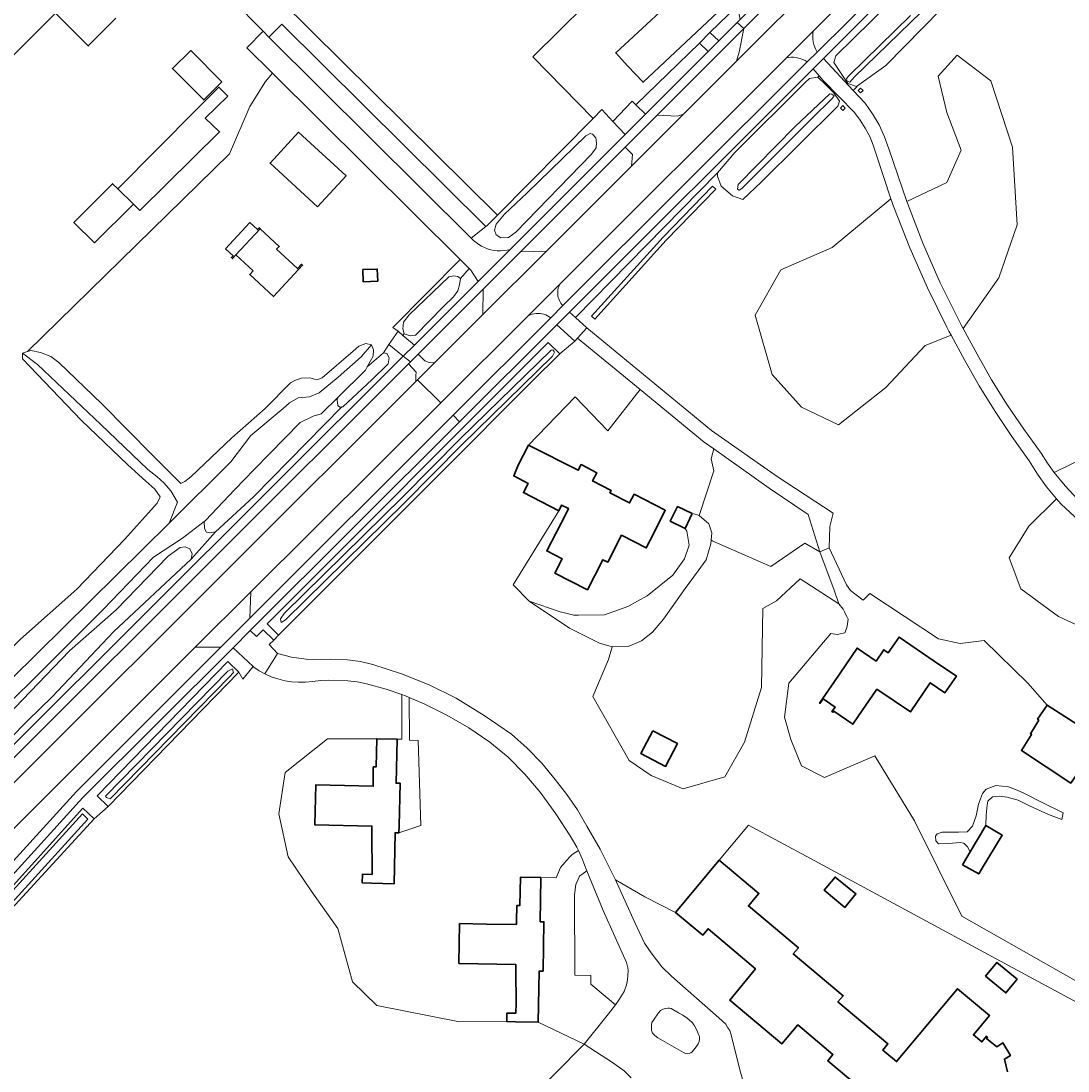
# Model space of a CAD drawing. Header units: metres. Extents: x 152737 to 157444, y 374779 to 378487.
# Tile 51 of 95: x 154435 to 154667, y 377531 to 377763. Entities that reach past the tile are written whole.
import ezdxf
from ezdxf.enums import TextEntityAlignment as Align

# ---------------------------------------------------------------- set-up
doc = ezdxf.new("R2010")
doc.units = ezdxf.units.M
for name, color, linetype, lineweight in [('B-XX-GR-BEPLANTING_CULTUUR_BODEMBEDEKKER-GV', 90, 'Continuous', 18), ('B-XX-GR-BEPLANTING_CULTUUR_BOSPLANTSOEN-GV', 90, 'Continuous', 18), ('B-XX-GR-BEPLANTING_CULTUUR_HEESTERS-GV', 90, 'Continuous', 18), ('B-XX-IE-TERREINAFSCHEIDING-GV', 210, 'Continuous', 18), ('B-XX-OG-BEBOUWING-GV', 7, 'Continuous', 35), ('B-XX-OG-BEBOUWING-T18', 10, 'Continuous', 18), ('B-XX-OG-BEBOUWING_SCHUUR-GV', 7, 'Continuous', 35), ('B-XX-OG-TERREIN_CULTUURSCHEIDING-GV', 7, 'Continuous', 18), ('B-XX-OG-TOPOGRAFIE-T18', 10, 'Continuous', 18), ('B-XX-OG-WATER-GV', 130, 'Continuous', 18), ('B-XX-OG-WATER_SLOOT-GV', 120, 'Continuous', 18), ('B-XX-OG-WEG-GV', 7, 'Continuous', 18), ('B-XX-VH-VERHARDING_BEDRIJFSVLOERPLAAT-GV', 252, 'Continuous', 18)]:
    doc.layers.add(name, color=color, linetype=linetype, lineweight=lineweight)
doc.styles.add('NLCS-ISO-M-T18', font='NLCS-ISO.ttf', dxfattribs={"height": 1.8})

msp = doc.modelspace()

# ---------------------------------------------------------------- linework, layer by layer
at = {"layer": 'B-XX-GR-BEPLANTING_CULTUUR_BODEMBEDEKKER-GV'}
msp.add_lwpolyline([(154531.027, 377706.859), (154531.967, 377706.689), (154532.491, 377706.23), (154534.44, 377708.446), (154532.409, 377710.464), (154517.593, 377695.45), (154518.749, 377694.611), (154519.816, 377693.702), (154520.094, 377694.07), (154519.807, 377695.174), (154519.921, 377696.628), (154521.204, 377698.245), (154529.906, 377706.651)], close=True, dxfattribs=at)
at = {"layer": 'B-XX-GR-BEPLANTING_CULTUUR_BOSPLANTSOEN-GV'}
msp.add_lwpolyline([(154538.148, 377717.723), (154493.096, 377762.449), (154490.205, 377759.593), (154534.895, 377715.2)], close=True, dxfattribs=at)
msp.add_lwpolyline([(154434.065, 377611.434), (154446.201, 377624.023), (154456.438, 377633.067), (154467.982, 377644.946), (154470.618, 377646.822), (154471.74, 377646.983), (154472.778, 377646.58), (154473.268, 377645.418), (154473.007, 377644.288), (154478.411, 377650.276), (154477.149, 377650.112), (154476.444, 377650.24), (154475.96, 377651.074), (154475.937, 377652.582), (154471.123, 377648.936), (154464.701, 377644.721), (154453.704, 377633.218), (154438.859, 377618.395), (154427.432, 377607.213)], dxfattribs=at)
at = {"layer": 'B-XX-GR-BEPLANTING_CULTUUR_HEESTERS-GV'}
for points in [[(154490.205, 377759.593), (154493.096, 377762.449), (154538.148, 377717.723), (154538.426, 377717.939), (154540.689, 377720.232), (154478.899, 377781.397), (154475.261, 377777.616), (154475.261, 377774.779), (154488.929, 377760.86)], [(154588.079, 377648.293), (154601.068, 377642.616), (154608.553, 377647.784), (154611.863, 377645.894), (154609.294, 377654.153), (154600.664, 377659.973), (154588.45, 377668.623), (154587.906, 377666.408), (154588.458, 377663.772), (154585.26, 377653.885), (154587.36, 377652.045), (154588.053, 377650.085), (154587.906, 377648.566)], [(154568.648, 377548.786), (154569.197, 377550.221), (154569.366, 377551.339), (154569.513, 377553.387), (154569.471, 377553.999), (154569.154, 377555.202), (154564.019, 377566.689), (154560.425, 377575.395), (154558.77, 377574.263), (154558.011, 377572.396), (154557.661, 377570.122), (154557.766, 377552.395), (154561.287, 377552.336), (154561.305, 377550.401), (154566.715, 377545.859), (154567.568, 377546.998)], [(154583.667, 377541.906), (154583.054, 377542.483), (154582.567, 377542.861), (154581.647, 377543.528), (154580.691, 377544.069), (154579.032, 377545.024), (154578.671, 377545.079), (154578.311, 377545.079), (154577.715, 377545.024), (154577.265, 377544.898), (154576.723, 377544.574), (154576.236, 377544.087), (154575.154, 377542.447), (154574.794, 377541.888), (154574.667, 377541.437), (154574.667, 377540.716), (154574.667, 377540.175), (154574.956, 377539.562), (154575.425, 377539.075), (154576.092, 377538.553), (154581.738, 377535.29), (154582.225, 377535.091), (154582.73, 377535.019), (154583.036, 377535.091), (154583.415, 377535.236), (154583.704, 377535.47), (154584.533, 377536.57), (154584.984, 377537.219), (154585.237, 377537.759), (154585.291, 377538.228), (154585.273, 377538.805), (154585.056, 377539.292), (154584.876, 377539.851), (154584.515, 377540.68), (154584.154, 377541.311)]]:
    msp.add_lwpolyline(points, close=True, dxfattribs=at)
at = {"layer": 'B-XX-IE-TERREINAFSCHEIDING-GV'}
for points in [[(154621.415, 377747.778), (154620.882, 377748.32), (154620.331, 377747.778), (154620.864, 377747.236)], [(154616.421, 377743.917), (154616.952, 377743.373), (154617.509, 377743.917), (154616.978, 377744.461)]]:
    msp.add_lwpolyline(points, close=True, dxfattribs=at)
at = {"layer": 'B-XX-OG-BEBOUWING-GV'}
for points in [[(154319.904, 377789.478), (154389.433, 377719.784), (154389.921, 377720.271), (154394.143, 377716.04), (154443.091, 377764.872), (154449.234, 377758.715), (154450.315, 377757.631), (154456.432, 377763.762)], [(154653.353, 377531.017), (154652.641, 377533.83), (154653.968, 377534.648), (154652.274, 377537.398), (154650.944, 377536.578), (154648.723, 377538.417), (154648.932, 377538.669), (154648.688, 377538.871), (154647.67, 377537.642), (154645.808, 377539.184), (154649.353, 377543.465), (154642.299, 377549.366), (154628.842, 377533.28), (154625.775, 377535.846), (154626.924, 377537.218), (154615.883, 377546.454), (154617.037, 377547.835), (154605.996, 377557.071), (154607.151, 377558.451), (154596.11, 377567.687), (154598.419, 377570.448), (154589.655, 377577.779), (154580.015, 377566.255), (154586.033, 377561.223), (154587.195, 377562.644), (154597.664, 377553.784), (154591.995, 377546.873), (154603.503, 377537.224), (154606.995, 377541.404), (154614.763, 377534.854), (154613.623, 377533.484), (154619.634, 377528.464)]]:
    msp.add_lwpolyline(points, dxfattribs=at)
for points in [[(154589.363, 377765.054), (154585.955, 377768.704), (154583.383, 377771.459), (154566.791, 377756.093), (154569.434, 377753.264), (154572.844, 377749.614)], [(154481.109, 377746.537), (154479.173, 377748.513), (154474.185, 377743.574), (154456.821, 377726.03), (154460.281, 377722.654), (154461.714, 377721.284), (154479.294, 377738.623), (154476.141, 377741.679)], [(154500.964, 377722.105), (154507.263, 377728.923), (154496.733, 377738.574), (154490.483, 377731.753)], [(154486.724, 377707.921), (154485.975, 377707.116), (154491.204, 377702.254), (154497.651, 377709.188), (154497.416, 377709.406), (154496.517, 377708.439), (154491.911, 377712.722), (154492.498, 377713.354), (154488.309, 377717.248), (154482.923, 377711.455)], [(154547.54, 377669.479), (154545.276, 377665.021), (154544.267, 377662.64), (154547.463, 377661.001), (154546.418, 377658.965), (154554.216, 377654.967), (154554.855, 377656.213), (154556.379, 377655.432), (154555.831, 377654.363), (154551.581, 377646.076), (154555.009, 377644.322), (154553.377, 377641.138), (154560.554, 377637.459), (154563.981, 377644.144), (154565.037, 377643.603), (154568.081, 377649.54), (154573.549, 377646.737), (154574.343, 377648.313), (154576.594, 377652.783), (154577.74, 377655.058), (154570.857, 377658.586), (154569.879, 377656.678), (154565.49, 377658.928), (154565.758, 377659.451), (154561.694, 377661.535), (154562.625, 377663.364), (154559.153, 377665.154), (154558.518, 377663.904)], [(154583.675, 377654.335), (154580.477, 377655.888), (154578.839, 377652.673), (154582.105, 377651.053)], [(154624.478, 377615.579), (154631.872, 377610.515), (154636.28, 377616.952), (154639.516, 377614.748), (154642.027, 377618.436), (154637.144, 377621.76), (154629.368, 377627.052), (154626.986, 377623.582), (154626.001, 377624.249), (154624.317, 377621.764), (154620.111, 377624.628), (154615.087, 377617.242), (154611.837, 377612.464), (154611.912, 377612.414), (154612.581, 377613.398), (154615.235, 377611.592), (154614.563, 377610.604), (154614.811, 377610.435), (154614.98, 377610.683), (154619.197, 377607.815), (154620.277, 377609.403)], [(154660.258, 377608.675), (154658.385, 377605.695), (154658.654, 377605.527), (154656.396, 377602.008), (154667.276, 377594.798), (154671.693, 377601.248), (154673.565, 377604.649), (154662.063, 377612.042), (154659.955, 377608.909)], [(154512.932, 377583.895), (154512.979, 377574.623), (154510.864, 377574.67), (154510.821, 377572.739), (154512.836, 377572.695), (154517.835, 377572.585), (154518.071, 377583.843), (154518.933, 377583.825), (154518.966, 377585.363), (154519.17, 377594.769), (154518.285, 377594.776), (154518.503, 377604.495), (154514.014, 377604.595), (154513.894, 377598.374), (154513.254, 377598.394), (154513.238, 377594.874), (154513.237, 377594.687), (154513.235, 377594.104), (154500.564, 377594.385), (154500.366, 377585.572), (154512.963, 377585.295)], [(154643.375, 377576.723), (154646.961, 377574.751), (154647.717, 377575.989), (154652.162, 377583.272), (154648.542, 377585.429), (154645.113, 377579.652), (154644.349, 377578.365)], [(154550.754, 377553.227), (154550.95, 377564.179), (154550.08, 377564.195), (154550.254, 377573.923), (154545.764, 377574.014), (154545.635, 377567.793), (154544.993, 377567.793), (154544.894, 377564.284), (154544.873, 377563.555), (154538.258, 377563.666), (154532.334, 377563.765), (154532.175, 377554.927), (154544.758, 377554.701), (154544.733, 377553.306), (154544.782, 377546.187), (154544.776, 377544.008), (154542.782, 377544.013), (154542.776, 377542.129), (154544.683, 377542.095), (154549.683, 377542.004), (154549.884, 377553.242)], [(154617.398, 377567.359), (154619.843, 377570.375), (154615.243, 377574.059), (154612.866, 377571.127)], [(154648.445, 377552.16), (154652.977, 377548.443), (154655.455, 377551.509), (154650.99, 377555.21)]]:
    msp.add_lwpolyline(points, close=True, dxfattribs=at)
at = {"layer": 'B-XX-OG-BEBOUWING_SCHUUR-GV'}
for points in [[(154479.805, 377749.676), (154472.939, 377756.592), (154468.912, 377752.608), (154475.818, 377745.717)], [(154451.692, 377714.13), (154460.281, 377722.654), (154456.821, 377726.03), (154455.663, 377727.176), (154447.14, 377718.637)], [(154480.61, 377712.8), (154482.287, 377711.241), (154481.939, 377710.867), (154482.174, 377710.65), (154482.923, 377711.455), (154488.309, 377717.248), (154488.074, 377717.466), (154487.686, 377717.049), (154486.009, 377718.608)], [(154510.936, 377708.222), (154510.994, 377705.55), (154514.238, 377705.677), (154514.146, 377708.333)], [(154574.961, 377606.34), (154572.368, 377601.306), (154577.83, 377598.493), (154580.423, 377603.527)]]:
    msp.add_lwpolyline(points, close=True, dxfattribs=at)
at = {"layer": 'B-XX-OG-TERREIN_CULTUURSCHEIDING-GV'}
for points in [[(154593.685, 377766.451), (154593.027, 377768.407), (154591.532, 377769.854), (154577.799, 377784.214), (154548.477, 377755.208), (154561.785, 377741.609), (154563.711, 377743.56), (154566.162, 377740.957), (154570.459, 377745.417), (154571.273, 377744.607), (154585.335, 377758.259), (154587.557, 377760.608)], [(154585.955, 377768.704), (154589.363, 377765.054), (154572.844, 377749.614), (154569.434, 377753.264), (154566.791, 377756.093), (154583.383, 377771.459)], [(154651.378, 377706.393), (154655.49, 377718.102), (154654.452, 377735.295), (154649.659, 377749.897), (154642.227, 377755.597), (154637.999, 377750.973), (154639.902, 377742.905), (154643.074, 377734.604), (154639.9, 377727.466), (154631.085, 377723.286), (154631.21, 377722.92), (154634.639, 377714.033), (154638.478, 377705.315), (154642.718, 377696.785), (154643.126, 377696.008), (154643.536, 377695.233)], [(154518.749, 377694.611), (154517.593, 377695.45), (154532.409, 377710.464), (154490.976, 377751.63), (154489.483, 377749.78), (154485.989, 377744.276), (154481.507, 377733.814), (154436.864, 377690.127), (154437.656, 377690.366), (154439.762, 377689.944), (154442.039, 377689.044), (154443.806, 377687.71), (154453.298, 377678.56), (154464.525, 377667.228), (154470.787, 377660.957), (154471.658, 377661.413), (154472.984, 377662.448), (154482.02, 377671.033), (154489.388, 377677.573), (154494.983, 377683.185), (154495.915, 377683.72), (154497.319, 377684.216), (154499.248, 377684.299), (154500.763, 377683.903), (154501.979, 377684.349), (154508.841, 377690.22), (154510.092, 377691.326), (154511.589, 377691.871), (154512.865, 377691.612), (154513.31, 377690.49), (154513.241, 377689.076), (154511.928, 377686.733), (154515.548, 377689.847), (154516.704, 377691.714)], [(154620.882, 377748.32), (154621.415, 377747.778), (154620.864, 377747.236), (154620.331, 377747.778)], [(154616.952, 377743.373), (154616.421, 377743.917), (154616.978, 377744.461), (154617.509, 377743.917)], [(154507.263, 377728.923), (154500.964, 377722.105), (154490.483, 377731.753), (154496.733, 377738.574)], [(154577.974, 377714.719), (154562.171, 377697.254), (154561.429, 377697.924), (154577.244, 377715.403), (154588.17, 377726.689), (154588.888, 377725.993)], [(154597.603, 377698.18), (154601.359, 377685.08), (154607.804, 377677.845), (154615.967, 377673.928), (154626.462, 377682.198), (154635.17, 377691.45), (154640.867, 377693.749), (154640.396, 377694.631), (154639.928, 377695.515), (154635.675, 377704.187), (154631.767, 377713.02), (154628.21, 377722), (154627.592, 377723.872), (154614.57, 377713.135), (154603.262, 377708.142)], [(154485.975, 377707.116), (154486.724, 377707.921), (154482.923, 377711.455), (154488.309, 377717.248), (154492.498, 377713.354), (154491.911, 377712.722), (154496.517, 377708.439), (154497.416, 377709.406), (154497.651, 377709.188), (154491.204, 377702.254)], [(154499.136, 377680.106), (154501.286, 377681.04), (154505.508, 377684.461), (154510.558, 377688.98), (154512.865, 377691.612), (154511.589, 377691.871), (154510.092, 377691.326), (154508.841, 377690.22), (154501.979, 377684.349), (154500.763, 377683.903), (154499.248, 377684.299), (154497.319, 377684.216), (154495.915, 377683.72), (154494.983, 377683.185), (154489.388, 377677.573), (154482.02, 377671.033), (154472.984, 377662.448), (154471.658, 377661.413), (154470.787, 377660.957), (154464.525, 377667.228), (154453.298, 377678.56), (154443.806, 377687.71), (154442.039, 377689.044), (154439.762, 377689.944), (154437.656, 377690.366), (154436.864, 377690.127), (154435.771, 377689.798), (154439.105, 377687.247), (154453.098, 377674.035), (154463.5, 377664.054), (154465.458, 377662.536), (154467.084, 377661.05), (154468.527, 377659.37), (154470.014, 377656.861), (154468.147, 377652.243), (154481.775, 377665.77), (154486.248, 377671.582), (154493.391, 377677.552), (154494.734, 377678.801), (154496.645, 377679.872)], [(154466.174, 377658.046), (154465.502, 377656.603), (154458.405, 377648.696), (154447.777, 377637.63), (154435.321, 377626.619), (154420.296, 377611.653), (154420.897, 377607.185), (154421.612, 377606.31), (154468.147, 377652.243), (154470.014, 377656.861), (154468.527, 377659.37), (154467.084, 377661.05), (154465.458, 377662.536), (154463.5, 377664.054), (154453.098, 377674.035), (154439.105, 377687.247), (154435.771, 377689.798), (154435.816, 377688.481), (154448.714, 377674.978), (154459.056, 377665.115), (154463.01, 377661.505), (154465.047, 377659.726)], [(154558.518, 377663.904), (154559.153, 377665.154), (154562.625, 377663.364), (154561.694, 377661.535), (154565.758, 377659.451), (154565.49, 377658.928), (154569.879, 377656.678), (154570.857, 377658.586), (154577.74, 377655.058), (154576.594, 377652.783), (154574.343, 377648.313), (154573.549, 377646.737), (154568.081, 377649.54), (154565.037, 377643.603), (154563.981, 377644.144), (154560.554, 377637.459), (154553.377, 377641.138), (154555.009, 377644.322), (154551.581, 377646.076), (154555.831, 377654.363), (154556.379, 377655.432), (154554.855, 377656.213), (154554.216, 377654.967), (154544.138, 377638.569), (154547.654, 377634.972), (154554.554, 377632.656), (154555.812, 377632.327), (154557.575, 377631.866), (154558.543, 377631.884), (154564.336, 377631.99), (154569.47, 377633.775), (154573.747, 377636.202), (154579.395, 377640.72), (154581.959, 377644.337), (154583.031, 377647.363), (154582.504, 377650.453), (154582.105, 377651.053), (154578.839, 377652.673), (154580.477, 377655.888), (154583.675, 377654.335), (154584.312, 377654.221), (154585.26, 377653.885), (154588.458, 377663.772), (154587.906, 377666.408), (154588.45, 377668.623), (154586.343, 377670.115), (154572.216, 377681.709), (154565.048, 377672.582), (154557.808, 377680.124), (154547.54, 377669.479)], [(154715.586, 377623.122), (154714.618, 377623.334), (154713.671, 377623.626), (154712.752, 377623.995), (154711.866, 377624.44), (154711.02, 377624.956), (154710.22, 377625.54), (154678.065, 377645.983), (154673.89, 377648.854), (154669.928, 377652.013), (154666.198, 377655.442), (154665.14, 377656.517), (154664.118, 377657.626), (154658.019, 377651.535), (154653.673, 377644.553), (154656.237, 377637.684), (154664.586, 377631.577), (154681.433, 377623.824), (154695.763, 377620.044), (154713.788, 377622.121), (154717.917, 377622.992), (154716.568, 377622.99)], [(154588.053, 377650.085), (154587.36, 377652.045), (154585.26, 377653.885), (154584.312, 377654.221), (154583.675, 377654.335), (154582.105, 377651.053), (154582.504, 377650.453), (154583.031, 377647.363), (154581.959, 377644.337), (154579.395, 377640.72), (154573.747, 377636.202), (154569.47, 377633.775), (154564.336, 377631.99), (154558.543, 377631.884), (154557.575, 377631.866), (154555.812, 377632.327), (154554.554, 377632.656), (154547.654, 377634.972), (154556.593, 377629.03), (154563.23, 377625.675), (154566.035, 377624.916), (154566.157, 377624.883), (154569.538, 377624.945), (154572.521, 377626.221), (154574.928, 377628.144), (154577.318, 377631.006), (154582.173, 377637.765), (154585.014, 377641.668), (154586.753, 377644.143), (154587.816, 377647.638), (154587.906, 377648.566)], [(154601.068, 377642.616), (154588.079, 377648.293), (154587.906, 377648.566), (154587.816, 377647.638), (154586.753, 377644.143), (154585.014, 377641.668), (154582.173, 377637.765), (154577.318, 377631.006), (154574.928, 377628.144), (154572.521, 377626.221), (154569.538, 377624.945), (154566.157, 377624.883), (154566.035, 377624.916), (154565.236, 377622.13), (154561.724, 377613.942), (154569.804, 377599.776), (154574.623, 377596.49), (154581.68, 377593.521), (154590.888, 377596.194), (154595.25, 377603.834), (154598.978, 377615.949), (154599.256, 377633.336), (154602.312, 377635.067), (154607.559, 377639.918), (154616.096, 377634.431), (154615.067, 377637.394), (154611.863, 377645.894), (154608.553, 377647.784)], [(154631.872, 377610.515), (154624.478, 377615.579), (154620.277, 377609.403), (154619.197, 377607.815), (154614.98, 377610.683), (154614.811, 377610.435), (154614.563, 377610.604), (154615.235, 377611.592), (154612.581, 377613.398), (154611.912, 377612.414), (154611.837, 377612.464), (154615.087, 377617.242), (154620.111, 377624.628), (154624.317, 377621.764), (154626.001, 377624.249), (154626.986, 377623.582), (154629.368, 377627.052), (154637.144, 377621.76), (154642.027, 377618.436), (154639.516, 377614.748), (154636.28, 377616.952)], [(154518.503, 377604.495), (154518.285, 377594.776), (154519.17, 377594.769), (154518.966, 377585.363), (154518.933, 377583.825), (154523.76, 377585.43), (154523.138, 377604.193), (154521.281, 377604.309), (154521.187, 377613.702), (154520.338, 377614.063), (154519.526, 377614.346), (154519.531, 377604.512)], [(154637.527, 377582.025), (154637.404, 377583.047), (154637.813, 377583.619), (154638.917, 377583.945), (154641.002, 377583.945), (154642.474, 377583.945), (154644.395, 377584.068), (154645.606, 377585.256), (154646.422, 377587.586), (154646.888, 377590.15), (154647.821, 377592.48), (154648.637, 377593.47), (154650.736, 377594.286), (154653.535, 377593.995), (154655.429, 377593.21), (154657.046, 377592.481), (154661.147, 377590.432), (154665.59, 377588.224), (154665.294, 377586.767), (154662.401, 377587.837), (154658.208, 377589.772), (154655.702, 377591.024), (154653.287, 377591.707), (154651.51, 377591.935), (154650.006, 377591.798), (154648.981, 377590.819), (154648.844, 377589.908), (154648.639, 377587.746), (154648.542, 377585.429), (154652.162, 377583.272), (154647.717, 377575.989), (154646.961, 377574.751), (154643.375, 377576.723), (154644.349, 377578.365), (154645.113, 377579.652), (154644.477, 377580.759), (154643.7, 377581.535), (154642.883, 377581.698), (154640.266, 377581.494), (154638.099, 377581.413)], [(154619.843, 377570.375), (154617.398, 377567.359), (154612.866, 377571.127), (154615.243, 377574.059)], [(154652.977, 377548.443), (154648.445, 377552.16), (154650.99, 377555.21), (154655.455, 377551.509)]]:
    msp.add_lwpolyline(points, close=True, dxfattribs=at)
for points in [[(154650.803, 377778.21), (154626.432, 377753.279), (154619.998, 377748.671), (154620.094, 377748.639), (154619.26, 377747.796), (154621.88, 377744.98), (154623.54, 377742.647), (154624.978, 377740.17), (154626.181, 377737.571), (154627.139, 377734.872), (154631.085, 377723.286), (154639.9, 377727.466), (154643.074, 377734.604), (154639.902, 377742.905), (154637.999, 377750.973), (154642.227, 377755.597), (154649.659, 377749.897), (154654.452, 377735.295), (154655.49, 377718.102), (154651.378, 377706.393), (154643.536, 377695.233), (154646.617, 377689.54), (154649.798, 377683.903), (154653.281, 377678.367), (154656.939, 377672.945), (154660.768, 377667.643), (154662.147, 377665.502), (154663.628, 377663.431), (154676.452, 377669.671)], [(154681.433, 377623.824), (154664.586, 377631.577), (154656.237, 377637.684), (154653.673, 377644.553), (154658.019, 377651.535), (154664.118, 377657.626), (154661.921, 377660.263), (154659.918, 377663.05), (154658.118, 377665.973), (154654.275, 377671.388), (154650.597, 377676.916), (154647.088, 377682.553), (154643.933, 377688.126), (154640.867, 377693.749), (154635.17, 377691.45), (154626.462, 377682.198), (154615.967, 377673.928), (154607.804, 377677.845), (154601.359, 377685.08), (154597.603, 377698.18), (154603.262, 377708.142), (154614.57, 377713.135), (154627.592, 377723.872), (154624.329, 377733.752), (154623.692, 377735.733), (154622.89, 377737.653), (154621.927, 377739.498), (154620.811, 377741.255), (154619.55, 377742.91), (154612.599, 377750), (154611.715, 377751.048), (154611.433, 377750.741), (154613.291, 377748.992), (154614.947, 377747.305), (154616.22, 377745.397), (154615.857, 377744.333), (154598.929, 377727.552), (154594.903, 377723.707), (154592.576, 377724.518), (154590.073, 377726.637), (154589.266, 377728.86), (154589.253, 377729.631), (154557.939, 377697.627), (154560.393, 377695.374), (154587.974, 377672.693), (154602.464, 377662.524), (154614.854, 377654.395), (154614.075, 377651.494), (154613.933, 377646.794), (154617.734, 377638.574), (154618.662, 377637.337), (154621.447, 377635.221), (154622.946, 377636.695), (154638.052, 377626.677), (154642.835, 377625.633), (154648.151, 377626.28), (154657.835, 377616.906), (154662.063, 377612.042), (154673.565, 377604.649)], [(154617.064, 377633.221), (154616.096, 377634.431), (154607.559, 377639.918), (154602.312, 377635.067), (154599.256, 377633.336), (154598.978, 377615.949), (154595.25, 377603.834), (154590.888, 377596.194), (154581.68, 377593.521), (154574.623, 377596.49), (154569.804, 377599.776), (154561.724, 377613.942), (154565.236, 377622.13), (154566.035, 377624.916), (154563.23, 377625.675), (154556.593, 377629.03), (154547.654, 377634.972), (154544.138, 377638.569), (154554.216, 377654.967), (154546.418, 377658.965), (154547.463, 377661.001), (154544.267, 377662.64), (154545.276, 377665.021), (154547.54, 377669.479), (154557.808, 377680.124), (154565.048, 377672.582), (154572.216, 377681.709), (154558.355, 377693.084), (154557.754, 377692.393), (154554.438, 377689.612), (154548.305, 377683.472), (154528.256, 377663.4), (154492.348, 377627.451), (154491.265, 377626.404), (154490.293, 377625.393), (154492.084, 377623.444), (154495.221, 377622.617), (154498.433, 377622.153), (154499.985, 377622.053), (154503.78, 377622.165), (154507.576, 377622.03), (154510.413, 377621.695), (154513.194, 377621.034), (154519.474, 377618.964), (154525.6, 377616.477), (154531.545, 377613.583), (154537.751, 377609.761), (154543.757, 377605.633), (154547.242, 377602.546), (154550.477, 377599.198), (154553.442, 377595.608), (154555.996, 377592.319), (154558.336, 377588.876), (154560.455, 377585.291), (154563.39, 377580.183), (154566.043, 377574.924), (154566.781, 377573.43), (154573.266, 377569.689), (154580.015, 377566.255), (154589.655, 377577.779), (154596.133, 377585.523), (154609.829, 377578.129), (154651.808, 377555.465), (154659.146, 377551.504), (154690.568, 377534.54)], [(154427.432, 377607.213), (154438.859, 377618.395), (154453.704, 377633.218), (154464.701, 377644.721), (154471.123, 377648.936), (154475.937, 377652.582), (154476.237, 377652.817), (154482.653, 377659.649), (154486.951, 377664.06), (154497.075, 377674.417), (154500.016, 377675.836), (154501.748, 377676.386), (154505.468, 377680.044), (154511.508, 377685.983), (154511.928, 377686.733), (154513.241, 377689.076), (154513.31, 377690.49), (154512.865, 377691.612), (154510.558, 377688.98), (154505.508, 377684.461), (154501.286, 377681.04), (154499.136, 377680.106), (154496.645, 377679.872), (154494.734, 377678.801), (154493.391, 377677.552), (154486.248, 377671.582), (154481.775, 377665.77), (154468.147, 377652.243), (154421.612, 377606.31)], [(154676.452, 377669.671), (154663.628, 377663.431), (154666.057, 377660.429), (154668.698, 377657.612)], [(154667.276, 377594.798), (154656.396, 377602.008), (154658.654, 377605.527), (154658.385, 377605.695), (154660.258, 377608.675), (154659.955, 377608.909), (154662.063, 377612.042), (154657.835, 377616.906), (154648.151, 377626.28), (154642.835, 377625.633), (154638.052, 377626.677), (154622.946, 377636.695), (154621.447, 377635.221), (154618.662, 377637.337), (154617.734, 377638.574), (154613.933, 377646.794), (154611.863, 377645.894), (154615.067, 377637.394), (154616.096, 377634.431), (154617.064, 377633.221)], [(154698.355, 377532.416), (154676.605, 377546.501), (154643.25, 377565.394), (154632.818, 377586.502), (154623.989, 377600.848), (154612.936, 377596.043), (154607.809, 377598.622), (154605.507, 377604.442), (154604.044, 377609.391), (154605.013, 377616.854), (154614.308, 377627.862), (154615.672, 377627.598), (154617.366, 377627.961), (154617.79, 377628.928)], [(154617.79, 377628.928), (154617.366, 377627.961), (154615.672, 377627.598), (154614.308, 377627.862), (154605.013, 377616.854), (154604.044, 377609.391), (154605.507, 377604.442), (154607.809, 377598.622), (154612.936, 377596.043), (154623.989, 377600.848), (154632.818, 377586.502), (154643.25, 377565.394), (154676.605, 377546.501), (154698.355, 377532.416), (154715.783, 377518.604), (154733.317, 377526.459), (154740.233, 377533.827)], [(154516.09, 377615.544), (154511.753, 377616.739), (154509.713, 377617.141), (154507.651, 377617.41), (154503.47, 377617.54), (154501.664, 377617.455), (154499.868, 377617.26), (154498.324, 377617.095), (154496.772, 377617.067), (154495.223, 377617.176), (154493.689, 377617.42), (154492.183, 377617.798), (154490.716, 377618.308), (154489.3, 377618.944), (154488.063, 377619.63), (154486.885, 377620.413), (154486.753, 377620.537), (154484.463, 377617.725), (154483.581, 377619.288), (154454.682, 377589.617), (154451.583, 377586.899), (154427.433, 377560.702)], [(154546.878, 377523.996), (154559.861, 377537.164), (154549.683, 377542.004), (154544.683, 377542.095), (154542.776, 377542.129), (154532.265, 377542.047), (154514.054, 377545.687), (154508.636, 377550.931), (154505.398, 377562.685), (154499.551, 377570.97), (154494.477, 377578.505), (154492.418, 377587.993), (154493.793, 377597.156), (154503.177, 377604.615), (154514.014, 377604.595), (154518.503, 377604.495), (154519.531, 377604.512), (154519.526, 377614.346), (154516.09, 377615.544)], [(154557.369, 377579.162), (154558.549, 377579.892), (154558.184, 377580.668), (154556.773, 377583.163), (154553.543, 377588.029), (154550.136, 377592.772), (154546.752, 377596.793), (154543.03, 377600.503), (154538.997, 377603.873), (154534.359, 377607.021), (154529.511, 377609.836), (154524.478, 377612.304), (154521.187, 377613.702), (154521.281, 377604.309), (154523.138, 377604.193), (154523.76, 377585.43), (154518.933, 377583.825), (154518.071, 377583.843), (154517.835, 377572.585), (154512.836, 377572.695), (154510.821, 377572.739), (154510.864, 377574.67), (154512.979, 377574.623)], [(154512.979, 377574.623), (154512.932, 377583.895), (154512.963, 377585.295), (154500.366, 377585.572), (154500.564, 377594.385), (154513.235, 377594.104), (154513.237, 377594.687), (154513.238, 377594.874), (154513.254, 377598.394), (154513.894, 377598.374), (154514.014, 377604.595), (154503.177, 377604.615), (154493.793, 377597.156), (154492.418, 377587.993), (154494.477, 377578.505), (154499.551, 377570.97), (154505.398, 377562.685), (154508.636, 377550.931), (154514.054, 377545.687), (154532.265, 377542.047), (154542.776, 377542.129), (154542.782, 377544.013), (154544.776, 377544.008), (154544.782, 377546.187), (154544.733, 377553.306), (154544.758, 377554.701), (154532.175, 377554.927), (154532.334, 377563.765), (154538.258, 377563.666), (154544.873, 377563.555), (154544.894, 377564.284), (154544.993, 377567.793), (154545.635, 377567.793), (154545.764, 377574.014), (154550.254, 377573.923), (154553.634, 377573.854), (154554.626, 377576.129), (154555.56, 377577.295)], [(154690.568, 377534.54), (154659.146, 377551.504), (154651.808, 377555.465), (154609.829, 377578.129), (154596.133, 377585.523), (154589.655, 377577.779), (154598.419, 377570.448), (154596.11, 377567.687), (154607.151, 377558.451), (154605.996, 377557.071), (154617.037, 377547.835), (154615.883, 377546.454), (154626.924, 377537.218), (154625.775, 377535.846), (154628.842, 377533.28), (154642.299, 377549.366), (154649.353, 377543.465), (154645.808, 377539.184), (154647.67, 377537.642), (154648.688, 377538.871), (154648.932, 377538.669), (154648.723, 377538.417), (154650.944, 377536.578), (154652.274, 377537.398), (154653.968, 377534.648), (154652.641, 377533.83), (154653.353, 377531.017)], [(154565.182, 377543.812), (154566.715, 377545.859), (154561.305, 377550.401), (154561.287, 377552.336), (154557.766, 377552.395), (154557.661, 377570.122), (154558.011, 377572.396), (154558.77, 377574.263), (154560.425, 377575.395), (154559.403, 377578.073), (154558.549, 377579.892), (154557.369, 377579.162)], [(154555.56, 377577.295), (154554.626, 377576.129), (154553.634, 377573.854), (154550.254, 377573.923), (154550.08, 377564.195), (154550.95, 377564.179), (154550.754, 377553.227), (154549.884, 377553.242), (154549.683, 377542.004), (154559.861, 377537.164), (154565.182, 377543.812)], [(154619.634, 377528.464), (154613.623, 377533.484), (154614.763, 377534.854), (154606.995, 377541.404), (154603.503, 377537.224), (154591.995, 377546.873), (154597.664, 377553.784), (154587.195, 377562.644), (154586.033, 377561.223), (154580.015, 377566.255), (154573.266, 377569.689), (154566.781, 377573.43), (154570.993, 377563.991), (154573.171, 377559.481), (154574.634, 377557.303), (154577, 377554.254), (154579.147, 377552.139), (154589.546, 377542.942), (154591.114, 377541.59), (154591.576, 377540.76), (154591.975, 377540.146), (154592.375, 377538.916), (154594.189, 377531.448), (154595.219, 377527.873)], [(154570.231, 377529.708), (154568.679, 377531.259), (154566.084, 377533.101), (154559.861, 377537.164), (154546.878, 377523.996)]]:
    msp.add_lwpolyline(points, dxfattribs=at)
at = {"layer": 'B-XX-OG-TERREIN_CULTUURSCHEIDING-GV', "extrusion": (0, 0, -1)}
for centre, radius, start, end in [((-154641.68, 377644.174), 26.943, 330.83534, 336.01351), ((-154595.982, 377633.758), 22.336, 186.97974, 192.48895), ((-154566.534, 377568.471), 14.082, 38.79979, 49.39233)]:
    msp.add_arc(centre, radius, start, end, dxfattribs=at)
at = {"layer": 'B-XX-OG-TERREIN_CULTUURSCHEIDING-GV'}
for centre, radius, start, end in [((154641.68, 377644.174), 26.943, 203.98649, 209.16466), ((154595.982, 377633.758), 22.336, 347.51105, 353.02026), ((154566.534, 377568.471), 14.082, 130.60767, 141.20021)]:
    msp.add_arc(centre, radius, start, end, dxfattribs=at)
at = {"layer": 'B-XX-OG-WATER-GV'}
msp.add_lwpolyline([(154577.974, 377714.719), (154588.888, 377725.993), (154588.17, 377726.689), (154577.244, 377715.403), (154561.429, 377697.924), (154562.171, 377697.254)], close=True, dxfattribs=at)
at = {"layer": 'B-XX-OG-WATER_SLOOT-GV'}
for points in [[(154631.117, 377770.914), (154615.413, 377755.425), (154614.955, 377753.974), (154618.061, 377749.319), (154619.998, 377748.671), (154626.432, 377753.279), (154650.803, 377778.21)], [(154636.808, 377767.566), (154619.455, 377750.717), (154618.504, 377749.61), (154617.883, 377749.831), (154617.796, 377750.447), (154618.326, 377751.073), (154631.924, 377764.324)], [(154631.924, 377764.324), (154618.326, 377751.073), (154617.796, 377750.447), (154617.883, 377749.831), (154618.504, 377749.61), (154619.455, 377750.717), (154636.808, 377767.566)]]:
    msp.add_lwpolyline(points, dxfattribs=at)
for points in [[(154598.929, 377727.552), (154615.857, 377744.333), (154616.22, 377745.397), (154614.947, 377747.305), (154613.291, 377748.992), (154611.433, 377750.741), (154609.588, 377750.402), (154608.676, 377749.539), (154593.115, 377734.091), (154589.253, 377729.631), (154589.266, 377728.86), (154590.073, 377726.637), (154592.576, 377724.518), (154594.903, 377723.707)], [(154615.028, 377746.614), (154614.617, 377746.012), (154610.079, 377741.6), (154594.672, 377726.155), (154594.061, 377725.759), (154593.672, 377725.984), (154593.81, 377726.989), (154606.405, 377739.844), (154614.095, 377747.062), (154614.559, 377746.992)], [(154615.028, 377746.614), (154614.559, 377746.992), (154614.095, 377747.062), (154606.405, 377739.844), (154593.81, 377726.989), (154593.672, 377725.984), (154594.061, 377725.759), (154594.672, 377726.155), (154610.079, 377741.6), (154614.617, 377746.012)], [(154547.232, 377725.149), (154542.211, 377720.465), (154540.376, 377718.276), (154540.027, 377716.91), (154540.419, 377715.933), (154541.463, 377715.25), (154543.148, 377715.327), (154544.72, 377716.481), (154561.461, 377733.703), (154562.466, 377735.127), (154562.586, 377736.254), (154562.425, 377737.329), (154561.707, 377738.159), (154561.189, 377738.29), (154560.167, 377737.803)], [(154520.11, 377694.008), (154521.382, 377693.609), (154522.598, 377693.772), (154528.716, 377699.975), (154530.971, 377702.219), (154531.93, 377703.549), (154532.328, 377704.868), (154532.491, 377706.23), (154531.967, 377706.689), (154531.027, 377706.859), (154529.906, 377706.651), (154521.204, 377698.245), (154519.921, 377696.628), (154519.807, 377695.174), (154520.094, 377694.07)], [(154548.305, 377683.472), (154554.438, 377689.612), (154551.891, 377692.156), (154489.801, 377629.995), (154492.348, 377627.451), (154528.256, 377663.4)], [(154552.532, 377690.466), (154552.902, 377690.489), (154553.22, 377690.113), (154553.292, 377689.976), (154552.832, 377689.085), (154532.815, 377669.548), (154520.051, 377656.616), (154493.898, 377630.867), (154492.882, 377630.241), (154492.744, 377631.112), (154493.598, 377632.248), (154519.751, 377657.997), (154532.515, 377670.929)], [(154552.532, 377690.466), (154532.515, 377670.929), (154519.751, 377657.997), (154493.598, 377632.248), (154492.744, 377631.112), (154492.882, 377630.241), (154493.898, 377630.867), (154520.051, 377656.616), (154532.815, 377669.548), (154552.832, 377689.085), (154553.292, 377689.976), (154553.22, 377690.113), (154552.902, 377690.489)], [(154511.928, 377686.733), (154511.508, 377685.983), (154505.468, 377680.044), (154505.288, 377679.491), (154505.406, 377678.181), (154505.881, 377677.815), (154506.287, 377677.881), (154506.535, 377677.921), (154511.925, 377682.94), (154512.939, 377683.895), (154516.53, 377687.382), (154516.786, 377688.745), (154516.254, 377689.673), (154515.548, 377689.847)], [(154476.237, 377652.817), (154475.937, 377652.582), (154475.96, 377651.074), (154476.444, 377650.24), (154477.149, 377650.112), (154478.411, 377650.276), (154486.831, 377658.05), (154506.287, 377677.881), (154505.881, 377677.815), (154505.406, 377678.181), (154505.288, 377679.491), (154505.468, 377680.044), (154501.748, 377676.386), (154500.016, 377675.836), (154497.075, 377674.417), (154486.951, 377664.06), (154482.653, 377659.649)], [(154436.958, 377608.655), (154442.31, 377613.878), (154455.871, 377628.23), (154473.007, 377644.288), (154473.268, 377645.418), (154472.778, 377646.58), (154471.74, 377646.983), (154470.618, 377646.822), (154467.982, 377644.946), (154456.438, 377633.067), (154446.201, 377624.023), (154434.065, 377611.434), (154428.166, 377604.979), (154427.02, 377603.552), (154426.383, 377602.51), (154426.022, 377601.753), (154425.9, 377600.767), (154425.957, 377600.206), (154426.248, 377599.649), (154426.627, 377599.468), (154427.284, 377599.387), (154428.815, 377600.399)], [(154481.145, 377621.66), (154452.247, 377591.989), (154454.682, 377589.617), (154483.581, 377619.288)], [(154481.109, 377619.559), (154482.141, 377620.038), (154482.385, 377619.233), (154481.463, 377618.233), (154455.124, 377591.304), (154454.322, 377591.587), (154454.086, 377591.93)], [(154481.109, 377619.559), (154454.086, 377591.93), (154454.322, 377591.587), (154455.124, 377591.304), (154481.463, 377618.233), (154482.385, 377619.233), (154482.141, 377620.038)], [(154637.404, 377583.047), (154637.527, 377582.025), (154638.099, 377581.413), (154640.266, 377581.494), (154642.883, 377581.698), (154643.7, 377581.535), (154644.477, 377580.759), (154645.113, 377579.652), (154648.542, 377585.429), (154648.639, 377587.746), (154648.844, 377589.908), (154648.981, 377590.819), (154650.006, 377591.798), (154651.51, 377591.935), (154653.287, 377591.707), (154655.702, 377591.024), (154658.208, 377589.772), (154662.401, 377587.837), (154665.294, 377586.767), (154665.59, 377588.224), (154661.147, 377590.432), (154657.046, 377592.481), (154655.429, 377593.21), (154653.535, 377593.995), (154650.736, 377594.286), (154648.637, 377593.47), (154647.821, 377592.48), (154646.888, 377590.15), (154646.422, 377587.586), (154645.606, 377585.256), (154644.395, 377584.068), (154642.474, 377583.945), (154641.002, 377583.945), (154638.917, 377583.945), (154637.813, 377583.619)], [(154426.358, 377560.666), (154427.433, 377560.702), (154451.583, 377586.899), (154449.125, 377589.248), (154425.067, 377562.619), (154425.13, 377561.797), (154425.718, 377561.255)], [(154449.056, 377588.038), (154450.186, 377586.84), (154427.51, 377561.916), (154426.916, 377562.463), (154426.282, 377563.047)], [(154449.056, 377588.038), (154426.282, 377563.047), (154426.916, 377562.463), (154427.51, 377561.916), (154450.186, 377586.84)]]:
    msp.add_lwpolyline(points, close=True, dxfattribs=at)
at = {"layer": 'B-XX-OG-WEG-GV'}
for points in [[(154685.799, 377835.678), (154680.924, 377829.794), (154664.919, 377811.783), (154648.566, 377794.087), (154631.871, 377776.713), (154611.255, 377756.274), (154609.093, 377754.104), (154555.134, 377700.273), (154552.462, 377697.583), (154530.874, 377676.041), (154532.314, 377674.598), (154553.794, 377696.033), (154556.604, 377698.853), (154610.43, 377752.57), (154612.682, 377754.867), (154633.123, 377775.374), (154647.2, 377789.876), (154661.074, 377804.574), (154668.33, 377812.352), (154675.41, 377820.291), (154682.31, 377828.387), (154687.307, 377834.432)], [(154594.075, 377756.263), (154593.465, 377754.261), (154612.245, 377773.045), (154610.045, 377773.333), (154607.414, 377773.761), (154595.12, 377761.464)], [(154606.017, 377775.207), (154604.935, 377774.126), (154594.296, 377763.484), (154593.599, 377762.788), (154595.12, 377761.464), (154607.414, 377773.761)], [(154593.599, 377762.788), (154594.296, 377763.484), (154593.685, 377766.451), (154587.557, 377760.608), (154589.544, 377758.732)], [(154519.866, 377689.072), (154521.484, 377687.852), (154523.148, 377689.513), (154537.534, 377703.875), (154545.803, 377712.134), (154568.911, 377735.248), (154575.985, 377742.323), (154595.12, 377761.464), (154593.599, 377762.788), (154589.544, 377758.732), (154587.198, 377756.385), (154573.353, 377742.538), (154568.913, 377738.097), (154543.513, 377712.693), (154536.433, 377705.593), (154522.347, 377691.547)], [(154539.195, 377712.614), (154538.497, 377712.817), (154537.818, 377713.08), (154537.165, 377713.4), (154536.541, 377713.775), (154535.952, 377714.202), (154535.402, 377714.678), (154534.895, 377715.2), (154490.205, 377759.593), (154488.929, 377760.86), (154485.331, 377757.238), (154490.976, 377751.63), (154532.409, 377710.464), (154534.44, 377708.446), (154534.815, 377708.074), (154536.433, 377705.593), (154543.513, 377712.693), (154542.805, 377712.525), (154542.085, 377712.418), (154541.359, 377712.373), (154540.632, 377712.391), (154539.909, 377712.472)], [(154593.465, 377754.261), (154594.075, 377756.263), (154595.12, 377761.464), (154575.985, 377742.323), (154580.47, 377742.127), (154581.743, 377742.537)], [(154587.198, 377756.385), (154589.544, 377758.732), (154587.557, 377760.608), (154585.335, 377758.259)], [(154610.976, 377756.806), (154610.744, 377757.361), (154610.56, 377757.933), (154610.426, 377758.519), (154610.343, 377759.114), (154610.311, 377759.714), (154610.331, 377760.315), (154610.403, 377760.912), (154604.485, 377755.015), (154605.014, 377755.098), (154605.548, 377755.134), (154606.084, 377755.123), (154606.616, 377755.065), (154607.141, 377754.961), (154607.656, 377754.812), (154608.155, 377754.618), (154608.635, 377754.382), (154609.093, 377754.104), (154611.255, 377756.274)], [(154573.353, 377742.538), (154587.198, 377756.385), (154585.335, 377758.259), (154571.273, 377744.607)], [(154608.155, 377754.618), (154607.656, 377754.812), (154607.141, 377754.961), (154606.616, 377755.065), (154606.084, 377755.123), (154605.548, 377755.134), (154605.014, 377755.098), (154604.485, 377755.015), (154554.495, 377705.081), (154554.34, 377704.771), (154554.213, 377704.449), (154554.113, 377704.118), (154554.041, 377703.779), (154553.999, 377703.435), (154553.986, 377703.09), (154554.002, 377702.744), (154554.048, 377702.4), (154554.122, 377702.062), (154554.225, 377701.732), (154554.356, 377701.411), (154554.513, 377701.103), (154554.696, 377700.809), (154554.904, 377700.532), (154555.134, 377700.273), (154609.093, 377754.104), (154608.635, 377754.382)], [(154608.676, 377749.539), (154609.588, 377750.402), (154611.433, 377750.741), (154611.715, 377751.048), (154610.43, 377752.57), (154556.604, 377698.853), (154557.939, 377697.627), (154589.253, 377729.631), (154593.115, 377734.091)], [(154538.497, 377712.817), (154539.195, 377712.614), (154539.909, 377712.472), (154540.632, 377712.391), (154541.359, 377712.373), (154542.085, 377712.418), (154542.805, 377712.525), (154543.513, 377712.693), (154568.913, 377738.097), (154566.162, 377740.957), (154563.711, 377743.56), (154561.785, 377741.609), (154540.689, 377720.232), (154538.426, 377717.939), (154538.148, 377717.723), (154534.895, 377715.2), (154535.402, 377714.678), (154535.952, 377714.202), (154536.541, 377713.775), (154537.165, 377713.4), (154537.818, 377713.08)], [(154566.162, 377740.957), (154568.913, 377738.097), (154573.353, 377742.538), (154571.273, 377744.607), (154570.459, 377745.417)], [(154580.47, 377742.127), (154575.985, 377742.323), (154568.911, 377735.248), (154570.473, 377733.68), (154570.304, 377731.096), (154581.743, 377742.537)], [(154542.211, 377720.465), (154547.232, 377725.149), (154560.167, 377737.803), (154561.189, 377738.29), (154561.707, 377738.159), (154562.425, 377737.329), (154562.586, 377736.254), (154562.466, 377735.127), (154561.461, 377733.703), (154544.72, 377716.481), (154543.148, 377715.327), (154541.463, 377715.25), (154540.419, 377715.933), (154540.027, 377716.91), (154540.376, 377718.276)], [(154570.473, 377733.68), (154568.911, 377735.248), (154545.803, 377712.134), (154551.504, 377712.293), (154570.304, 377731.096)], [(154537.454, 377698.303), (154551.504, 377712.293), (154545.803, 377712.134), (154537.534, 377703.875)], [(154521.382, 377693.609), (154520.11, 377694.008), (154520.094, 377694.07), (154519.816, 377693.702), (154522.347, 377691.547), (154536.433, 377705.593), (154534.815, 377708.074), (154534.44, 377708.446), (154532.491, 377706.23), (154532.328, 377704.868), (154531.93, 377703.549), (154530.971, 377702.219), (154528.716, 377699.975), (154522.598, 377693.772)], [(154525.623, 377687.675), (154526.786, 377687.648), (154537.454, 377698.303), (154537.534, 377703.875), (154523.148, 377689.513), (154524.677, 377688.092)], [(154554.113, 377704.118), (154554.213, 377704.449), (154554.34, 377704.771), (154554.495, 377705.081), (154547.573, 377698.093), (154547.971, 377698.256), (154548.382, 377698.383), (154548.802, 377698.473), (154549.229, 377698.524), (154549.659, 377698.537), (154550.088, 377698.512), (154550.513, 377698.448), (154550.931, 377698.347), (154551.338, 377698.208), (154551.731, 377698.034), (154552.106, 377697.825), (154552.462, 377697.583), (154555.134, 377700.273), (154554.904, 377700.532), (154554.696, 377700.809), (154554.513, 377701.103), (154554.356, 377701.411), (154554.225, 377701.732), (154554.122, 377702.062), (154554.048, 377702.4), (154554.002, 377702.744), (154553.986, 377703.09), (154553.999, 377703.435), (154554.041, 377703.779)], [(154552.462, 377697.583), (154552.106, 377697.825), (154551.731, 377698.034), (154551.338, 377698.208), (154550.931, 377698.347), (154550.513, 377698.448), (154550.088, 377698.512), (154549.659, 377698.537), (154549.229, 377698.524), (154548.802, 377698.473), (154548.382, 377698.383), (154547.971, 377698.256), (154547.573, 377698.093), (154528.153, 377678.768), (154486.213, 377637.034), (154485.994, 377631.255), (154530.874, 377676.041)], [(154558.355, 377693.084), (154560.393, 377695.374), (154557.939, 377697.627), (154556.604, 377698.853), (154553.794, 377696.033), (154557.754, 377692.393)], [(154554.438, 377689.612), (154557.754, 377692.393), (154553.794, 377696.033), (154532.314, 377674.598), (154486.094, 377628.474), (154487.464, 377627.153), (154488.943, 377628.655), (154491.265, 377626.404), (154492.348, 377627.451), (154489.801, 377629.995), (154551.891, 377692.156)], [(154522.347, 377691.547), (154519.816, 377693.702), (154518.749, 377694.611), (154516.704, 377691.714), (154519.866, 377689.072)], [(154560.393, 377695.374), (154558.355, 377693.084), (154572.216, 377681.709), (154586.343, 377670.115), (154588.45, 377668.623), (154600.664, 377659.973), (154609.294, 377654.153), (154611.863, 377645.894), (154613.933, 377646.794), (154614.075, 377651.494), (154614.854, 377654.395), (154602.464, 377662.524), (154587.974, 377672.693)], [(154442.31, 377613.878), (154436.958, 377608.655), (154428.815, 377600.399), (154427.284, 377599.387), (154410.26, 377583.162), (154404.566, 377576.825), (154398.585, 377570.812), (154396.771, 377568.905), (154398.303, 377567.781), (154433.558, 377603.009), (154519.866, 377689.072), (154516.704, 377691.714), (154515.548, 377689.847), (154516.254, 377689.673), (154516.786, 377688.745), (154516.53, 377687.382), (154512.939, 377683.895), (154511.925, 377682.94), (154506.535, 377677.921), (154506.287, 377677.881), (154486.831, 377658.05), (154478.411, 377650.276), (154473.007, 377644.288), (154455.871, 377628.23)], [(154521.484, 377687.852), (154519.866, 377689.072), (154433.558, 377603.009), (154398.303, 377567.781), (154394.22, 377563.701), (154386.221, 377555.708), (154368.355, 377537.891), (154357.358, 377527.069), (154358.732, 377525.673), (154368.283, 377535.029), (154389.147, 377555.783), (154434.928, 377601.439), (154521.016, 377687.385)], [(154521.016, 377687.385), (154522.7, 377685.594), (154522.658, 377684.805), (154522.634, 377683.502), (154523.032, 377683.899), (154526.786, 377687.648), (154525.623, 377687.675), (154524.677, 377688.092), (154523.148, 377689.513), (154521.484, 377687.852)], [(154522.7, 377685.594), (154521.016, 377687.385), (154434.928, 377601.439), (154389.147, 377555.783), (154394.8, 377555.869), (154438.584, 377599.553), (154522.634, 377683.502), (154522.658, 377684.805)], [(154361.649, 377522.708), (154366.594, 377517.683), (154375.752, 377526.822), (154427.022, 377577.987), (154473.923, 377624.793), (154486.213, 377637.034), (154528.153, 377678.768), (154523.032, 377683.899), (154522.634, 377683.502), (154438.584, 377599.553), (154394.8, 377555.869), (154368.363, 377529.495)], [(154447.683, 377592.964), (154421.873, 377564.637), (154423.37, 377563.286), (154449.114, 377591.594), (154482.324, 377624.705), (154486.094, 377628.474), (154532.314, 377674.598), (154530.874, 377676.041), (154485.994, 377631.255), (154479.582, 377624.815)], [(154473.923, 377624.793), (154479.582, 377624.815), (154485.994, 377631.255), (154486.213, 377637.034)], [(154486.885, 377620.413), (154488.063, 377619.63), (154489.3, 377618.944), (154492.084, 377623.444), (154490.293, 377625.393), (154491.265, 377626.404), (154488.943, 377628.655), (154487.464, 377627.153), (154486.094, 377628.474), (154482.324, 377624.705), (154486.753, 377620.537)], [(154421.873, 377564.637), (154447.683, 377592.964), (154479.582, 377624.815), (154473.923, 377624.793), (154427.022, 377577.987), (154418.97, 377564.626), (154419.277, 377564.328), (154418.633, 377563.678), (154419.686, 377562.611)], [(154421.199, 377561.118), (154423.403, 377558.921), (154423.676, 377558.649), (154426.358, 377560.666), (154425.718, 377561.255), (154425.13, 377561.797), (154425.067, 377562.619), (154449.125, 377589.248), (154451.583, 377586.899), (154454.682, 377589.617), (154452.247, 377591.989), (154481.145, 377621.66), (154483.581, 377619.288), (154484.463, 377617.725), (154486.753, 377620.537), (154482.324, 377624.705), (154449.114, 377591.594), (154423.37, 377563.286)], [(154583.054, 377542.483), (154583.667, 377541.906), (154584.154, 377541.311), (154584.515, 377540.68), (154584.876, 377539.851), (154585.056, 377539.292), (154585.273, 377538.805), (154585.291, 377538.228), (154585.237, 377537.759), (154584.984, 377537.219), (154584.533, 377536.57), (154583.704, 377535.47), (154583.415, 377535.236), (154583.036, 377535.091), (154582.73, 377535.019), (154582.225, 377535.091), (154581.738, 377535.29), (154576.092, 377538.553), (154575.425, 377539.075), (154574.956, 377539.562), (154574.667, 377540.175), (154574.667, 377540.716), (154574.667, 377541.437), (154574.794, 377541.888), (154575.154, 377542.447), (154576.236, 377544.087), (154576.723, 377544.574), (154577.265, 377544.898), (154577.715, 377545.024), (154578.311, 377545.079), (154578.671, 377545.079), (154579.032, 377545.024), (154580.691, 377544.069), (154581.647, 377543.528), (154582.567, 377542.861)]]:
    msp.add_lwpolyline(points, close=True, dxfattribs=at)
for points in [[(154612.245, 377773.045), (154593.465, 377754.261), (154581.743, 377742.537), (154570.304, 377731.096), (154551.504, 377712.293), (154537.454, 377698.303), (154526.786, 377687.648), (154523.032, 377683.899), (154528.153, 377678.768), (154547.573, 377698.093), (154554.495, 377705.081), (154604.485, 377755.015), (154610.403, 377760.912), (154628.894, 377779.573)], [(154628.894, 377779.573), (154610.403, 377760.912), (154610.331, 377760.315), (154610.311, 377759.714), (154610.343, 377759.114), (154610.426, 377758.519), (154610.56, 377757.933), (154610.744, 377757.361), (154610.976, 377756.806), (154611.255, 377756.274), (154631.871, 377776.713)], [(154633.123, 377775.374), (154612.682, 377754.867), (154619.26, 377747.796), (154620.094, 377748.639), (154619.998, 377748.671), (154618.061, 377749.319), (154614.955, 377753.974), (154615.413, 377755.425), (154631.117, 377770.914)], [(154668.698, 377657.612), (154666.057, 377660.429), (154663.628, 377663.431), (154662.147, 377665.502), (154660.768, 377667.643), (154656.939, 377672.945), (154653.281, 377678.367), (154649.798, 377683.903), (154646.617, 377689.54), (154643.536, 377695.233), (154643.126, 377696.008), (154642.718, 377696.785), (154638.478, 377705.315), (154634.639, 377714.033), (154631.21, 377722.92), (154631.085, 377723.286), (154627.139, 377734.872), (154626.181, 377737.571), (154624.978, 377740.17), (154623.54, 377742.647), (154621.88, 377744.98), (154619.26, 377747.796), (154612.682, 377754.867), (154610.43, 377752.57), (154611.715, 377751.048), (154612.599, 377750), (154619.55, 377742.91), (154620.811, 377741.255), (154621.927, 377739.498), (154622.89, 377737.653), (154623.692, 377735.733), (154624.329, 377733.752), (154627.592, 377723.872), (154628.21, 377722), (154631.767, 377713.02), (154635.675, 377704.187), (154639.928, 377695.515), (154640.396, 377694.631), (154640.867, 377693.749), (154643.933, 377688.126), (154647.088, 377682.553), (154650.597, 377676.916), (154654.275, 377671.388), (154658.118, 377665.973), (154659.918, 377663.05), (154661.921, 377660.263), (154664.118, 377657.626), (154665.14, 377656.517), (154666.198, 377655.442), (154669.928, 377652.013)], [(154595.219, 377527.873), (154594.189, 377531.448), (154592.375, 377538.916), (154591.975, 377540.146), (154591.576, 377540.76), (154591.114, 377541.59), (154589.546, 377542.942), (154579.147, 377552.139), (154577, 377554.254), (154574.634, 377557.303), (154573.171, 377559.481), (154570.993, 377563.991), (154566.781, 377573.43), (154566.043, 377574.924), (154563.39, 377580.183), (154560.455, 377585.291), (154558.336, 377588.876), (154555.996, 377592.319), (154553.442, 377595.608), (154550.477, 377599.198), (154547.242, 377602.546), (154543.757, 377605.633), (154537.751, 377609.761), (154531.545, 377613.583), (154525.6, 377616.477), (154519.474, 377618.964), (154513.194, 377621.034), (154510.413, 377621.695), (154507.576, 377622.03), (154503.78, 377622.165), (154499.985, 377622.053), (154498.433, 377622.153), (154495.221, 377622.617), (154492.084, 377623.444), (154489.3, 377618.944), (154490.716, 377618.308), (154492.183, 377617.798), (154493.689, 377617.42), (154495.223, 377617.176), (154496.772, 377617.067), (154498.324, 377617.095), (154499.868, 377617.26), (154501.664, 377617.455), (154503.47, 377617.54), (154507.651, 377617.41), (154509.713, 377617.141), (154511.753, 377616.739), (154516.09, 377615.544), (154519.526, 377614.346), (154520.338, 377614.063), (154521.187, 377613.702), (154524.478, 377612.304), (154529.511, 377609.836), (154534.359, 377607.021), (154538.997, 377603.873), (154543.03, 377600.503), (154546.752, 377596.793), (154550.136, 377592.772), (154553.543, 377588.029), (154556.773, 377583.163), (154558.184, 377580.668), (154558.549, 377579.892), (154559.403, 377578.073), (154560.425, 377575.395), (154564.019, 377566.689), (154569.154, 377555.202), (154569.471, 377553.999), (154569.513, 377553.387), (154569.366, 377551.339), (154569.197, 377550.221), (154568.648, 377548.786), (154567.568, 377546.998), (154566.715, 377545.859), (154565.182, 377543.812), (154559.861, 377537.164), (154566.084, 377533.101), (154568.679, 377531.259), (154570.231, 377529.708)]]:
    msp.add_lwpolyline(points, dxfattribs=at)
at = {"layer": 'B-XX-VH-VERHARDING_BEDRIJFSVLOERPLAAT-GV'}
for points in [[(154456.432, 377763.762), (154450.315, 377757.631), (154449.234, 377758.715), (154443.091, 377764.872), (154394.143, 377716.04), (154389.921, 377720.271), (154389.433, 377719.784), (154319.904, 377789.478)], [(154478.899, 377781.397), (154540.689, 377720.232), (154561.785, 377741.609), (154548.477, 377755.208), (154577.799, 377784.214)], [(154435.321, 377626.619), (154447.777, 377637.63), (154458.405, 377648.696), (154465.502, 377656.603), (154466.174, 377658.046), (154465.047, 377659.726), (154463.01, 377661.505), (154459.056, 377665.115), (154448.714, 377674.978), (154435.816, 377688.481), (154435.771, 377689.798), (154436.864, 377690.127), (154481.507, 377733.814), (154485.989, 377744.276), (154489.483, 377749.78), (154490.976, 377751.63), (154485.331, 377757.238), (154488.929, 377760.86), (154475.261, 377774.779)]]:
    msp.add_lwpolyline(points, dxfattribs=at)
msp.add_lwpolyline([(154479.173, 377748.513), (154481.109, 377746.537), (154476.141, 377741.679), (154479.294, 377738.623), (154461.714, 377721.284), (154460.281, 377722.654), (154456.821, 377726.03), (154474.185, 377743.574)], close=True, dxfattribs=at)

# ---------------------------------------------------------------- texts
at = {"layer": 'B-XX-OG-BEBOUWING-T18', "style": 'NLCS-ISO-M-T18'}
for s, rotation, p in [('110-120', 43.1, (154577.456, 377759.4)), ('122', 47.5, (154501.178, 377728.204)), ('124', 47.1, (154491.498, 377708.445)), ('127', 67, (154549.535, 377664.818)), ('129', 55.8, (154620.403, 377617.948)), ('133', 50.1, (154587.903, 377569.451))]:
    msp.add_text(s, height=0.0018, rotation=rotation, dxfattribs=at).set_placement(p, align=Align.MIDDLE_CENTER)
at = {"layer": 'B-XX-OG-TOPOGRAFIE-T18', "style": 'NLCS-ISO-M-T18'}
for s, rotation, p in [('De Heibloem', 315, (154496.147, 377749.988)), ('Locht', 44.1, (154532.396, 377687.633))]:
    msp.add_text(s, height=0.0018, rotation=rotation, dxfattribs=at).set_placement(p, align=Align.MIDDLE_CENTER)

doc.saveas('drawing.dxf')
